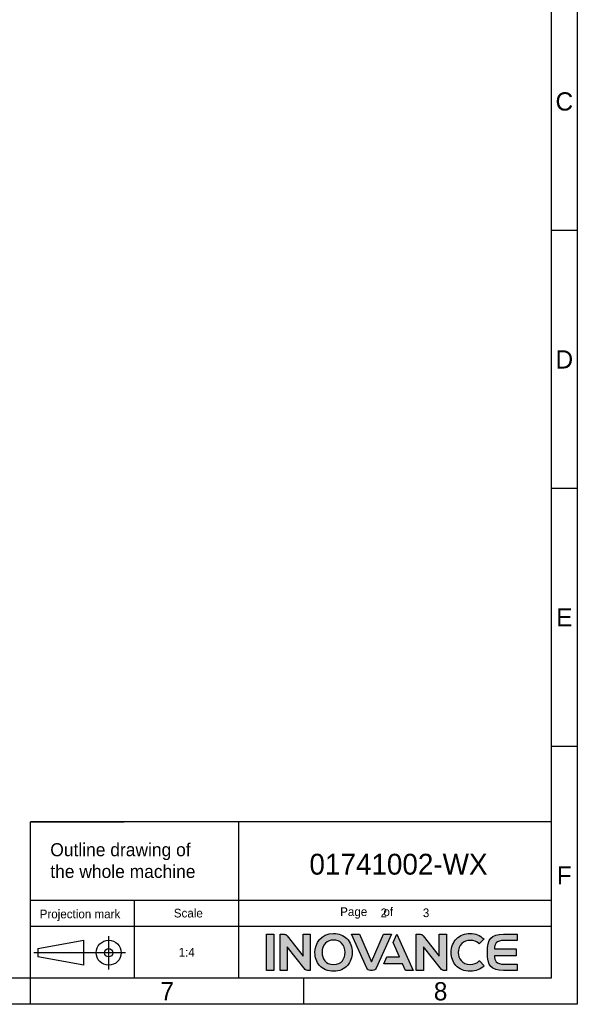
# Model space of a CAD drawing. Header units: millimetres. Extents: x 4086 to 10416, y 123 to 1549.
# Tile 189 of 256: x 7786 to 8300, y 124 to 1031. Entities that reach past the tile are written whole.
import ezdxf
from ezdxf.enums import TextEntityAlignment as Align

# ---------------------------------------------------------------- set-up
doc = ezdxf.new("R2010")
doc.units = ezdxf.units.MM
doc.layers.add('logo-蓝色', color=7, linetype='Continuous', true_color=0x008ccf)
doc.styles.get("Standard").update_dxf_attribs({"font": 'simsun.ttc'})
doc.styles.add('思源黑', font='SourceHanSansCN-Normal.ttf')

# ---------------------------------------------------------------- blocks, each defined once
blk = doc.blocks.new('1')
at = {"layer": 'logo-蓝色'}
h = blk.add_hatch(color=256, dxfattribs=at)
h.dxf.hatch_style = 1
edge = h.paths.add_edge_path()
edge.add_spline(control_points=[(8013.23, 154.78), (8013.23, 154.78), (8019.82, 154.78), (8019.82, 154.78), (8019.82, 154.78), (8019.82, 154.78), (8019.82, 188.18), (8019.82, 188.18), (8019.82, 188.18), (8019.82, 188.18), (8013.23, 188.18), (8013.23, 188.18), (8013.23, 188.18), (8013.23, 188.18), (8013.23, 154.78), (8013.23, 154.78)], knot_values=[0, 0, 0, 0, 0.25, 0.25, 0.25, 0.25, 0.5, 0.5, 0.5, 0.5, 0.75, 0.75, 0.75, 0.75, 1, 1, 1, 1], degree=3, periodic=1)
h = blk.add_hatch(color=256, dxfattribs=at)
h.dxf.hatch_style = 1
edge = h.paths.add_edge_path()
edge.add_spline(control_points=[(8046.94, 188.21), (8046.94, 188.21), (8046.94, 168.1), (8046.94, 168.1), (8046.94, 168.1), (8046.94, 168.1), (8032.19, 186.74), (8032.19, 186.74), (8032.19, 186.74), (8031.53, 187.61), (8030.5, 188.16), (8029.33, 188.16), (8029.33, 188.16), (8029.33, 188.16), (8025.72, 188.16), (8025.72, 188.16), (8025.72, 188.16), (8025.72, 188.16), (8025.72, 154.75), (8025.72, 154.75), (8025.72, 154.75), (8025.72, 154.75), (8032.36, 154.75), (8032.36, 154.75), (8032.36, 154.75), (8032.36, 154.75), (8032.36, 176.6), (8032.36, 176.6), (8032.36, 176.6), (8032.36, 176.6), (8048.9, 155.77), (8048.9, 155.77), (8048.9, 155.77), (8049.38, 155.15), (8050.12, 154.75), (8050.96, 154.75), (8050.96, 154.75), (8050.96, 154.75), (8053.57, 154.75), (8053.57, 154.75), (8053.57, 154.75), (8053.57, 154.75), (8053.57, 188.21), (8053.57, 188.21), (8053.57, 188.21), (8053.57, 188.21), (8046.94, 188.21), (8046.94, 188.21)], knot_values=[0, 0, 0, 0, 0.083333, 0.083333, 0.083333, 0.083333, 0.166667, 0.166667, 0.166667, 0.166667, 0.25, 0.25, 0.25, 0.25, 0.333333, 0.333333, 0.333333, 0.333333, 0.416667, 0.416667, 0.416667, 0.416667, 0.5, 0.5, 0.5, 0.5, 0.583333, 0.583333, 0.583333, 0.583333, 0.666667, 0.666667, 0.666667, 0.666667, 0.75, 0.75, 0.75, 0.75, 0.833333, 0.833333, 0.833333, 0.833333, 0.916667, 0.916667, 0.916667, 0.916667, 1, 1, 1, 1], degree=3, periodic=1)
h = blk.add_hatch(color=256, dxfattribs=at)
h.dxf.hatch_style = 1
edge = h.paths.add_edge_path(flags=16)
edge.add_spline(control_points=[(8067.54, 179.9), (8069.43, 181.84), (8071.96, 182.81), (8075.04, 182.81), (8075.04, 182.81), (8078.11, 182.81), (8080.61, 181.85), (8082.47, 179.96), (8082.47, 179.96), (8084.53, 177.86), (8085.68, 174.68), (8085.63, 171.25), (8085.63, 171.25), (8085.53, 165.9), (8082.7, 160.19), (8075.04, 160.19), (8075.04, 160.19), (8067.42, 160.19), (8064.55, 165.88), (8064.41, 171.2), (8064.41, 171.2), (8064.32, 174.6), (8065.46, 177.77), (8067.54, 179.9)], knot_values=[0, 0, 0, 0, 0.166667, 0.166667, 0.166667, 0.166667, 0.333333, 0.333333, 0.333333, 0.333333, 0.5, 0.5, 0.5, 0.5, 0.666667, 0.666667, 0.666667, 0.666667, 0.833333, 0.833333, 0.833333, 0.833333, 1, 1, 1, 1], degree=3, periodic=0)
edge = h.paths.add_edge_path()
edge.add_spline(control_points=[(8075.04, 188.89), (8063.23, 188.89), (8057.87, 179.77), (8057.87, 171.29), (8057.87, 171.29), (8057.87, 166.68), (8059.36, 162.46), (8062.06, 159.4), (8062.06, 159.4), (8065.12, 155.91), (8069.62, 154.07), (8075.04, 154.07), (8075.04, 154.07), (8080.43, 154.07), (8084.92, 155.94), (8087.98, 159.47), (8087.98, 159.47), (8090.63, 162.55), (8092.12, 166.76), (8092.17, 171.33), (8092.17, 171.33), (8092.22, 176.26), (8090.44, 180.93), (8087.25, 184.14), (8087.25, 184.14), (8084.18, 187.25), (8079.95, 188.89), (8075.04, 188.89)], knot_values=[0, 0, 0, 0, 0.142857, 0.142857, 0.142857, 0.142857, 0.285714, 0.285714, 0.285714, 0.285714, 0.428571, 0.428571, 0.428571, 0.428571, 0.571429, 0.571429, 0.571429, 0.571429, 0.714286, 0.714286, 0.714286, 0.714286, 0.857143, 0.857143, 0.857143, 0.857143, 1, 1, 1, 1], degree=3, periodic=0)
h = blk.add_hatch(color=256, dxfattribs=at)
h.dxf.hatch_style = 1
edge = h.paths.add_edge_path()
edge.add_spline(control_points=[(8120.89, 188.19), (8120.89, 188.19), (8109.97, 162.65), (8109.97, 162.65), (8109.97, 162.65), (8109.97, 162.65), (8099.04, 188.19), (8099.04, 188.19), (8099.04, 188.19), (8099.04, 188.19), (8091.61, 188.19), (8091.61, 188.19), (8091.61, 188.19), (8091.61, 188.19), (8105.64, 156.92), (8105.64, 156.92), (8105.64, 156.92), (8106.2, 155.66), (8107.46, 154.78), (8108.92, 154.78), (8108.92, 154.78), (8108.92, 154.78), (8108.95, 154.78), (8108.95, 154.78), (8108.95, 154.78), (8108.95, 154.78), (8110.97, 154.78), (8110.97, 154.78), (8110.97, 154.78), (8110.97, 154.78), (8111.01, 154.78), (8111.01, 154.78), (8111.01, 154.78), (8112.46, 154.78), (8113.72, 155.66), (8114.28, 156.91), (8114.28, 156.91), (8114.28, 156.91), (8128.32, 188.19), (8128.32, 188.19), (8128.32, 188.19), (8128.32, 188.19), (8120.89, 188.19), (8120.89, 188.19)], knot_values=[0, 0, 0, 0, 0.090909, 0.090909, 0.090909, 0.090909, 0.181818, 0.181818, 0.181818, 0.181818, 0.272727, 0.272727, 0.272727, 0.272727, 0.363636, 0.363636, 0.363636, 0.363636, 0.454545, 0.454545, 0.454545, 0.454545, 0.545455, 0.545455, 0.545455, 0.545455, 0.636364, 0.636364, 0.636364, 0.636364, 0.727273, 0.727273, 0.727273, 0.727273, 0.818182, 0.818182, 0.818182, 0.818182, 0.909091, 0.909091, 0.909091, 0.909091, 1, 1, 1, 1], degree=3, periodic=1)
h = blk.add_hatch(color=256, dxfattribs=at)
h.dxf.hatch_style = 1
edge = h.paths.add_edge_path()
edge.add_spline(control_points=[(8133.46, 188.19), (8133.46, 188.19), (8129.99, 180.42), (8129.99, 180.42), (8129.99, 180.42), (8129.99, 180.42), (8135.74, 167.21), (8135.74, 167.21), (8135.74, 167.21), (8135.74, 167.21), (8124.06, 167.21), (8124.06, 167.21), (8124.06, 167.21), (8124.06, 167.21), (8121.26, 161), (8121.26, 161), (8121.26, 161), (8121.26, 161), (8138.42, 161), (8138.42, 161), (8138.42, 161), (8138.42, 161), (8141.2, 154.78), (8141.2, 154.78), (8141.2, 154.78), (8141.2, 154.78), (8148.45, 154.78), (8148.45, 154.78), (8148.45, 154.78), (8148.45, 154.78), (8133.46, 188.19), (8133.46, 188.19)], knot_values=[0, 0, 0, 0, 0.125, 0.125, 0.125, 0.125, 0.25, 0.25, 0.25, 0.25, 0.375, 0.375, 0.375, 0.375, 0.5, 0.5, 0.5, 0.5, 0.625, 0.625, 0.625, 0.625, 0.75, 0.75, 0.75, 0.75, 0.875, 0.875, 0.875, 0.875, 1, 1, 1, 1], degree=3, periodic=1)
h = blk.add_hatch(color=256, dxfattribs=at)
h.dxf.hatch_style = 1
edge = h.paths.add_edge_path()
edge.add_spline(control_points=[(8172.43, 188.21), (8172.43, 188.21), (8172.43, 168.1), (8172.43, 168.1), (8172.43, 168.1), (8172.43, 168.1), (8157.68, 186.74), (8157.68, 186.74), (8157.68, 186.74), (8157.03, 187.61), (8155.99, 188.16), (8154.82, 188.16), (8154.82, 188.16), (8154.82, 188.16), (8151.22, 188.16), (8151.22, 188.16), (8151.22, 188.16), (8151.22, 188.16), (8151.22, 154.75), (8151.22, 154.75), (8151.22, 154.75), (8151.22, 154.75), (8157.86, 154.75), (8157.86, 154.75), (8157.86, 154.75), (8157.86, 154.75), (8157.86, 176.6), (8157.86, 176.6), (8157.86, 176.6), (8157.86, 176.6), (8174.4, 155.77), (8174.4, 155.77), (8174.4, 155.77), (8174.88, 155.15), (8175.63, 154.75), (8176.46, 154.75), (8176.46, 154.75), (8176.46, 154.75), (8179.07, 154.75), (8179.07, 154.75), (8179.07, 154.75), (8179.07, 154.75), (8179.07, 188.21), (8179.07, 188.21), (8179.07, 188.21), (8179.07, 188.21), (8172.43, 188.21), (8172.43, 188.21)], knot_values=[0, 0, 0, 0, 0.083333, 0.083333, 0.083333, 0.083333, 0.166667, 0.166667, 0.166667, 0.166667, 0.25, 0.25, 0.25, 0.25, 0.333333, 0.333333, 0.333333, 0.333333, 0.416667, 0.416667, 0.416667, 0.416667, 0.5, 0.5, 0.5, 0.5, 0.583333, 0.583333, 0.583333, 0.583333, 0.666667, 0.666667, 0.666667, 0.666667, 0.75, 0.75, 0.75, 0.75, 0.833333, 0.833333, 0.833333, 0.833333, 0.916667, 0.916667, 0.916667, 0.916667, 1, 1, 1, 1], degree=3, periodic=1)
h = blk.add_hatch(color=256, dxfattribs=at)
h.dxf.hatch_style = 1
edge = h.paths.add_edge_path()
edge.add_spline(control_points=[(8209.25, 163.61), (8207.23, 161.58), (8204.1, 160.33), (8201.1, 160.33), (8201.1, 160.33), (8192.96, 160.33), (8190, 165.99), (8189.95, 171.3), (8189.95, 171.3), (8189.93, 174.48), (8191.06, 177.46), (8193.08, 179.5), (8193.08, 179.5), (8195.06, 181.49), (8197.83, 182.54), (8201.1, 182.54), (8201.1, 182.54), (8204.13, 182.54), (8206.91, 181.45), (8208.93, 179.48), (8208.93, 179.48), (8208.93, 179.48), (8209.06, 179.35), (8209.06, 179.35), (8209.06, 179.35), (8209.06, 179.35), (8213.51, 183.64), (8213.51, 183.64), (8213.51, 183.64), (8213.51, 183.64), (8213.36, 183.79), (8213.36, 183.79), (8213.36, 183.79), (8209.98, 187.13), (8205.74, 188.89), (8201.1, 188.89), (8201.1, 188.89), (8195.92, 188.89), (8191.52, 187.22), (8188.35, 184.05), (8188.35, 184.05), (8185.19, 180.85), (8183.38, 176.21), (8183.4, 171.29), (8183.4, 171.29), (8183.43, 166.66), (8184.93, 162.46), (8187.63, 159.43), (8187.63, 159.43), (8190.75, 155.92), (8195.41, 154.07), (8201.1, 154.07), (8201.1, 154.07), (8206.11, 154.07), (8210.49, 155.79), (8213.78, 159.03), (8213.78, 159.03), (8213.78, 159.03), (8213.94, 159.17), (8213.94, 159.17), (8213.94, 159.17), (8213.94, 159.17), (8209.41, 163.76), (8209.41, 163.76), (8209.41, 163.76), (8209.41, 163.76), (8209.25, 163.61), (8209.25, 163.61)], knot_values=[0, 0, 0, 0, 0.058824, 0.058824, 0.058824, 0.058824, 0.117647, 0.117647, 0.117647, 0.117647, 0.176471, 0.176471, 0.176471, 0.176471, 0.235294, 0.235294, 0.235294, 0.235294, 0.294118, 0.294118, 0.294118, 0.294118, 0.352941, 0.352941, 0.352941, 0.352941, 0.411765, 0.411765, 0.411765, 0.411765, 0.470588, 0.470588, 0.470588, 0.470588, 0.529412, 0.529412, 0.529412, 0.529412, 0.588235, 0.588235, 0.588235, 0.588235, 0.647059, 0.647059, 0.647059, 0.647059, 0.705882, 0.705882, 0.705882, 0.705882, 0.764706, 0.764706, 0.764706, 0.764706, 0.823529, 0.823529, 0.823529, 0.823529, 0.882353, 0.882353, 0.882353, 0.882353, 0.941176, 0.941176, 0.941176, 0.941176, 1, 1, 1, 1], degree=3, periodic=0)
h = blk.add_hatch(color=256, dxfattribs=at)
h.dxf.hatch_style = 1
edge = h.paths.add_edge_path()
edge.add_spline(control_points=[(8231.83, 182.36), (8231.83, 182.36), (8244.33, 182.36), (8244.33, 182.36), (8244.33, 182.36), (8244.33, 182.36), (8244.33, 188.19), (8244.33, 188.19), (8244.33, 188.19), (8244.33, 188.19), (8231.67, 188.19), (8231.67, 188.19), (8231.67, 188.19), (8220.02, 188.19), (8216.82, 183.73), (8216.82, 171.89), (8216.82, 171.89), (8216.82, 171.89), (8216.82, 171.49), (8216.82, 171.49), (8216.82, 171.49), (8216.82, 171.49), (8216.82, 171.47), (8216.82, 171.47), (8216.82, 171.47), (8216.82, 171.47), (8216.82, 171.46), (8216.82, 171.46), (8216.82, 171.46), (8216.82, 171.46), (8216.82, 171.46), (8216.82, 171.46), (8216.82, 171.46), (8216.82, 171.46), (8216.82, 171.05), (8216.82, 171.05), (8216.82, 171.05), (8216.82, 159.22), (8220.02, 154.76), (8231.67, 154.76), (8231.67, 154.76), (8231.67, 154.76), (8244.33, 154.76), (8244.33, 154.76), (8244.33, 154.76), (8244.33, 154.76), (8244.33, 160.58), (8244.33, 160.58), (8244.33, 160.58), (8244.33, 160.58), (8231.83, 160.58), (8231.83, 160.58), (8231.83, 160.58), (8228.75, 160.58), (8226.44, 161.14), (8225.01, 162.75), (8225.01, 162.75), (8223.9, 164.01), (8223.39, 166.03), (8223.25, 168.36), (8223.25, 168.36), (8223.25, 168.36), (8243.24, 168.36), (8243.24, 168.36), (8243.24, 168.36), (8243.24, 168.36), (8243.24, 171.47), (8243.24, 171.47), (8243.24, 171.47), (8243.24, 171.47), (8243.24, 174.59), (8243.24, 174.59), (8243.24, 174.59), (8243.24, 174.59), (8223.25, 174.59), (8223.25, 174.59), (8223.25, 174.59), (8223.39, 176.9), (8223.9, 178.93), (8225.01, 180.2), (8225.01, 180.2), (8226.44, 181.81), (8228.75, 182.36), (8231.83, 182.36)], knot_values=[0, 0, 0, 0, 0.047619, 0.047619, 0.047619, 0.047619, 0.095238, 0.095238, 0.095238, 0.095238, 0.142857, 0.142857, 0.142857, 0.142857, 0.190476, 0.190476, 0.190476, 0.190476, 0.238095, 0.238095, 0.238095, 0.238095, 0.285714, 0.285714, 0.285714, 0.285714, 0.333333, 0.333333, 0.333333, 0.333333, 0.380952, 0.380952, 0.380952, 0.380952, 0.428571, 0.428571, 0.428571, 0.428571, 0.47619, 0.47619, 0.47619, 0.47619, 0.52381, 0.52381, 0.52381, 0.52381, 0.571429, 0.571429, 0.571429, 0.571429, 0.619048, 0.619048, 0.619048, 0.619048, 0.666667, 0.666667, 0.666667, 0.666667, 0.714286, 0.714286, 0.714286, 0.714286, 0.761905, 0.761905, 0.761905, 0.761905, 0.809524, 0.809524, 0.809524, 0.809524, 0.857143, 0.857143, 0.857143, 0.857143, 0.904762, 0.904762, 0.904762, 0.904762, 0.952381, 0.952381, 0.952381, 0.952381, 1, 1, 1, 1], degree=3, periodic=0)
at = {"color": 2}
for p, q in [((8299.66, 836.42), (8275.66, 836.42)), ((8299.66, 598.82), (8275.66, 598.82)), ((8299.66, 361.22), (8275.66, 361.22)), ((8275.66, 291.62), (7795.66, 291.62)), ((7795.66, 147.62), (7795.66, 291.62)), ((7795.66, 291.62), (7882.06, 291.62)), ((7987.66, 147.62), (7987.66, 291.62)), ((7795.66, 147.62), (7795.66, 219.62)), ((7795.66, 219.62), (7882.06, 219.62)), ((7795.66, 219.62), (8275.66, 219.62)), ((7891.66, 147.62), (7891.66, 219.62)), ((7795.66, 195.62), (7987.66, 195.62)), ((7802.49, 174.96), (7844.73, 182.64)), ((7844.73, 159.6), (7844.73, 182.64)), ((7867.77, 155.76), (7867.77, 186.48)), ((7802.49, 174.96), (7802.49, 167.28)), ((7883.13, 171.12), (7798.65, 171.12)), ((7844.73, 159.6), (7802.49, 167.28)), ((7795.66, 123.62), (7795.66, 147.62)), ((8047.66, 123.62), (8047.66, 147.62))]:
    blk.add_line(p, q, dxfattribs=at)
for points in [[(6283.66, 123.62), (6283.66, 1549.22), (8299.66, 1549.22), (8299.66, 123.62)], [(6403.66, 147.62), (6403.66, 1525.22), (8275.66, 1525.22), (8275.66, 147.62)], [(7987.66, 195.62), (8275.66, 195.62), (8275.66, 147.62), (7987.66, 147.62)]]:
    blk.add_lwpolyline(points, close=True, dxfattribs=at)
for radius in [11.52, 3.84]:
    blk.add_circle((7867.77, 171.12), radius, dxfattribs=at)
at = {"layer": 'logo-蓝色'}
for points, knots in [([(8013.23, 154.78), (8013.23, 154.78), (8019.82, 154.78), (8019.82, 154.78), (8019.82, 154.78), (8019.82, 154.78), (8019.82, 188.18), (8019.82, 188.18), (8019.82, 188.18), (8019.82, 188.18), (8013.23, 188.18), (8013.23, 188.18), (8013.23, 188.18), (8013.23, 188.18), (8013.23, 154.78), (8013.23, 154.78)], [0, 0, 0, 0, 0.25, 0.25, 0.25, 0.25, 0.5, 0.5, 0.5, 0.5, 0.75, 0.75, 0.75, 0.75, 1, 1, 1, 1]), ([(8046.94, 188.21), (8046.94, 188.21), (8046.94, 168.1), (8046.94, 168.1), (8046.94, 168.1), (8046.94, 168.1), (8032.19, 186.74), (8032.19, 186.74), (8032.19, 186.74), (8031.53, 187.61), (8030.5, 188.16), (8029.33, 188.16), (8029.33, 188.16), (8029.33, 188.16), (8025.72, 188.16), (8025.72, 188.16), (8025.72, 188.16), (8025.72, 188.16), (8025.72, 154.75), (8025.72, 154.75), (8025.72, 154.75), (8025.72, 154.75), (8032.36, 154.75), (8032.36, 154.75), (8032.36, 154.75), (8032.36, 154.75), (8032.36, 176.6), (8032.36, 176.6), (8032.36, 176.6), (8032.36, 176.6), (8048.9, 155.77), (8048.9, 155.77), (8048.9, 155.77), (8049.38, 155.15), (8050.12, 154.75), (8050.96, 154.75), (8050.96, 154.75), (8050.96, 154.75), (8053.57, 154.75), (8053.57, 154.75), (8053.57, 154.75), (8053.57, 154.75), (8053.57, 188.21), (8053.57, 188.21), (8053.57, 188.21), (8053.57, 188.21), (8046.94, 188.21), (8046.94, 188.21)], [0, 0, 0, 0, 0.083333, 0.083333, 0.083333, 0.083333, 0.166667, 0.166667, 0.166667, 0.166667, 0.25, 0.25, 0.25, 0.25, 0.333333, 0.333333, 0.333333, 0.333333, 0.416667, 0.416667, 0.416667, 0.416667, 0.5, 0.5, 0.5, 0.5, 0.583333, 0.583333, 0.583333, 0.583333, 0.666667, 0.666667, 0.666667, 0.666667, 0.75, 0.75, 0.75, 0.75, 0.833333, 0.833333, 0.833333, 0.833333, 0.916667, 0.916667, 0.916667, 0.916667, 1, 1, 1, 1]), ([(8075.04, 188.89), (8063.23, 188.89), (8057.87, 179.77), (8057.87, 171.29), (8057.87, 171.29), (8057.87, 166.68), (8059.36, 162.46), (8062.06, 159.4), (8062.06, 159.4), (8065.12, 155.91), (8069.62, 154.07), (8075.04, 154.07), (8075.04, 154.07), (8080.43, 154.07), (8084.92, 155.94), (8087.98, 159.47), (8087.98, 159.47), (8090.63, 162.55), (8092.12, 166.76), (8092.17, 171.33), (8092.17, 171.33), (8092.22, 176.26), (8090.44, 180.93), (8087.25, 184.14), (8087.25, 184.14), (8084.18, 187.25), (8079.95, 188.89), (8075.04, 188.89)], [0, 0, 0, 0, 0.142857, 0.142857, 0.142857, 0.142857, 0.285714, 0.285714, 0.285714, 0.285714, 0.428571, 0.428571, 0.428571, 0.428571, 0.571429, 0.571429, 0.571429, 0.571429, 0.714286, 0.714286, 0.714286, 0.714286, 0.857143, 0.857143, 0.857143, 0.857143, 1, 1, 1, 1]), ([(8067.54, 179.9), (8069.43, 181.84), (8071.96, 182.81), (8075.04, 182.81), (8075.04, 182.81), (8078.11, 182.81), (8080.61, 181.85), (8082.47, 179.96), (8082.47, 179.96), (8084.53, 177.86), (8085.68, 174.68), (8085.63, 171.25), (8085.63, 171.25), (8085.53, 165.9), (8082.7, 160.19), (8075.04, 160.19), (8075.04, 160.19), (8067.42, 160.19), (8064.55, 165.88), (8064.41, 171.2), (8064.41, 171.2), (8064.32, 174.6), (8065.46, 177.77), (8067.54, 179.9)], [0, 0, 0, 0, 0.166667, 0.166667, 0.166667, 0.166667, 0.333333, 0.333333, 0.333333, 0.333333, 0.5, 0.5, 0.5, 0.5, 0.666667, 0.666667, 0.666667, 0.666667, 0.833333, 0.833333, 0.833333, 0.833333, 1, 1, 1, 1]), ([(8120.89, 188.19), (8120.89, 188.19), (8109.97, 162.65), (8109.97, 162.65), (8109.97, 162.65), (8109.97, 162.65), (8099.04, 188.19), (8099.04, 188.19), (8099.04, 188.19), (8099.04, 188.19), (8091.61, 188.19), (8091.61, 188.19), (8091.61, 188.19), (8091.61, 188.19), (8105.64, 156.92), (8105.64, 156.92), (8105.64, 156.92), (8106.2, 155.66), (8107.46, 154.78), (8108.92, 154.78), (8108.92, 154.78), (8108.92, 154.78), (8108.95, 154.78), (8108.95, 154.78), (8108.95, 154.78), (8108.95, 154.78), (8110.97, 154.78), (8110.97, 154.78), (8110.97, 154.78), (8110.97, 154.78), (8111.01, 154.78), (8111.01, 154.78), (8111.01, 154.78), (8112.46, 154.78), (8113.72, 155.66), (8114.28, 156.91), (8114.28, 156.91), (8114.28, 156.91), (8128.32, 188.19), (8128.32, 188.19), (8128.32, 188.19), (8128.32, 188.19), (8120.89, 188.19), (8120.89, 188.19)], [0, 0, 0, 0, 0.090909, 0.090909, 0.090909, 0.090909, 0.181818, 0.181818, 0.181818, 0.181818, 0.272727, 0.272727, 0.272727, 0.272727, 0.363636, 0.363636, 0.363636, 0.363636, 0.454545, 0.454545, 0.454545, 0.454545, 0.545455, 0.545455, 0.545455, 0.545455, 0.636364, 0.636364, 0.636364, 0.636364, 0.727273, 0.727273, 0.727273, 0.727273, 0.818182, 0.818182, 0.818182, 0.818182, 0.909091, 0.909091, 0.909091, 0.909091, 1, 1, 1, 1]), ([(8133.46, 188.19), (8133.46, 188.19), (8129.99, 180.42), (8129.99, 180.42), (8129.99, 180.42), (8129.99, 180.42), (8135.74, 167.21), (8135.74, 167.21), (8135.74, 167.21), (8135.74, 167.21), (8124.06, 167.21), (8124.06, 167.21), (8124.06, 167.21), (8124.06, 167.21), (8121.26, 161), (8121.26, 161), (8121.26, 161), (8121.26, 161), (8138.42, 161), (8138.42, 161), (8138.42, 161), (8138.42, 161), (8141.2, 154.78), (8141.2, 154.78), (8141.2, 154.78), (8141.2, 154.78), (8148.45, 154.78), (8148.45, 154.78), (8148.45, 154.78), (8148.45, 154.78), (8133.46, 188.19), (8133.46, 188.19)], [0, 0, 0, 0, 0.125, 0.125, 0.125, 0.125, 0.25, 0.25, 0.25, 0.25, 0.375, 0.375, 0.375, 0.375, 0.5, 0.5, 0.5, 0.5, 0.625, 0.625, 0.625, 0.625, 0.75, 0.75, 0.75, 0.75, 0.875, 0.875, 0.875, 0.875, 1, 1, 1, 1]), ([(8172.43, 188.21), (8172.43, 188.21), (8172.43, 168.1), (8172.43, 168.1), (8172.43, 168.1), (8172.43, 168.1), (8157.68, 186.74), (8157.68, 186.74), (8157.68, 186.74), (8157.03, 187.61), (8155.99, 188.16), (8154.82, 188.16), (8154.82, 188.16), (8154.82, 188.16), (8151.22, 188.16), (8151.22, 188.16), (8151.22, 188.16), (8151.22, 188.16), (8151.22, 154.75), (8151.22, 154.75), (8151.22, 154.75), (8151.22, 154.75), (8157.86, 154.75), (8157.86, 154.75), (8157.86, 154.75), (8157.86, 154.75), (8157.86, 176.6), (8157.86, 176.6), (8157.86, 176.6), (8157.86, 176.6), (8174.4, 155.77), (8174.4, 155.77), (8174.4, 155.77), (8174.88, 155.15), (8175.63, 154.75), (8176.46, 154.75), (8176.46, 154.75), (8176.46, 154.75), (8179.07, 154.75), (8179.07, 154.75), (8179.07, 154.75), (8179.07, 154.75), (8179.07, 188.21), (8179.07, 188.21), (8179.07, 188.21), (8179.07, 188.21), (8172.43, 188.21), (8172.43, 188.21)], [0, 0, 0, 0, 0.083333, 0.083333, 0.083333, 0.083333, 0.166667, 0.166667, 0.166667, 0.166667, 0.25, 0.25, 0.25, 0.25, 0.333333, 0.333333, 0.333333, 0.333333, 0.416667, 0.416667, 0.416667, 0.416667, 0.5, 0.5, 0.5, 0.5, 0.583333, 0.583333, 0.583333, 0.583333, 0.666667, 0.666667, 0.666667, 0.666667, 0.75, 0.75, 0.75, 0.75, 0.833333, 0.833333, 0.833333, 0.833333, 0.916667, 0.916667, 0.916667, 0.916667, 1, 1, 1, 1]), ([(8209.25, 163.61), (8207.23, 161.58), (8204.1, 160.33), (8201.1, 160.33), (8201.1, 160.33), (8192.96, 160.33), (8190, 165.99), (8189.95, 171.3), (8189.95, 171.3), (8189.93, 174.48), (8191.06, 177.46), (8193.08, 179.5), (8193.08, 179.5), (8195.06, 181.49), (8197.83, 182.54), (8201.1, 182.54), (8201.1, 182.54), (8204.13, 182.54), (8206.91, 181.45), (8208.93, 179.48), (8208.93, 179.48), (8208.93, 179.48), (8209.06, 179.35), (8209.06, 179.35), (8209.06, 179.35), (8209.06, 179.35), (8213.51, 183.64), (8213.51, 183.64), (8213.51, 183.64), (8213.51, 183.64), (8213.36, 183.79), (8213.36, 183.79), (8213.36, 183.79), (8209.98, 187.13), (8205.74, 188.89), (8201.1, 188.89), (8201.1, 188.89), (8195.92, 188.89), (8191.52, 187.22), (8188.35, 184.05), (8188.35, 184.05), (8185.19, 180.85), (8183.38, 176.21), (8183.4, 171.29), (8183.4, 171.29), (8183.43, 166.66), (8184.93, 162.46), (8187.63, 159.43), (8187.63, 159.43), (8190.75, 155.92), (8195.41, 154.07), (8201.1, 154.07), (8201.1, 154.07), (8206.11, 154.07), (8210.49, 155.79), (8213.78, 159.03), (8213.78, 159.03), (8213.78, 159.03), (8213.94, 159.17), (8213.94, 159.17), (8213.94, 159.17), (8213.94, 159.17), (8209.41, 163.76), (8209.41, 163.76), (8209.41, 163.76), (8209.41, 163.76), (8209.25, 163.61), (8209.25, 163.61)], [0, 0, 0, 0, 0.058824, 0.058824, 0.058824, 0.058824, 0.117647, 0.117647, 0.117647, 0.117647, 0.176471, 0.176471, 0.176471, 0.176471, 0.235294, 0.235294, 0.235294, 0.235294, 0.294118, 0.294118, 0.294118, 0.294118, 0.352941, 0.352941, 0.352941, 0.352941, 0.411765, 0.411765, 0.411765, 0.411765, 0.470588, 0.470588, 0.470588, 0.470588, 0.529412, 0.529412, 0.529412, 0.529412, 0.588235, 0.588235, 0.588235, 0.588235, 0.647059, 0.647059, 0.647059, 0.647059, 0.705882, 0.705882, 0.705882, 0.705882, 0.764706, 0.764706, 0.764706, 0.764706, 0.823529, 0.823529, 0.823529, 0.823529, 0.882353, 0.882353, 0.882353, 0.882353, 0.941176, 0.941176, 0.941176, 0.941176, 1, 1, 1, 1]), ([(8231.83, 182.36), (8231.83, 182.36), (8244.33, 182.36), (8244.33, 182.36), (8244.33, 182.36), (8244.33, 182.36), (8244.33, 188.19), (8244.33, 188.19), (8244.33, 188.19), (8244.33, 188.19), (8231.67, 188.19), (8231.67, 188.19), (8231.67, 188.19), (8220.02, 188.19), (8216.82, 183.73), (8216.82, 171.89), (8216.82, 171.89), (8216.82, 171.89), (8216.82, 171.49), (8216.82, 171.49), (8216.82, 171.49), (8216.82, 171.49), (8216.82, 171.47), (8216.82, 171.47), (8216.82, 171.47), (8216.82, 171.47), (8216.82, 171.46), (8216.82, 171.46), (8216.82, 171.46), (8216.82, 171.46), (8216.82, 171.46), (8216.82, 171.46), (8216.82, 171.46), (8216.82, 171.46), (8216.82, 171.05), (8216.82, 171.05), (8216.82, 171.05), (8216.82, 159.22), (8220.02, 154.76), (8231.67, 154.76), (8231.67, 154.76), (8231.67, 154.76), (8244.33, 154.76), (8244.33, 154.76), (8244.33, 154.76), (8244.33, 154.76), (8244.33, 160.58), (8244.33, 160.58), (8244.33, 160.58), (8244.33, 160.58), (8231.83, 160.58), (8231.83, 160.58), (8231.83, 160.58), (8228.75, 160.58), (8226.44, 161.14), (8225.01, 162.75), (8225.01, 162.75), (8223.9, 164.01), (8223.39, 166.03), (8223.25, 168.36), (8223.25, 168.36), (8223.25, 168.36), (8243.24, 168.36), (8243.24, 168.36), (8243.24, 168.36), (8243.24, 168.36), (8243.24, 171.47), (8243.24, 171.47), (8243.24, 171.47), (8243.24, 171.47), (8243.24, 174.59), (8243.24, 174.59), (8243.24, 174.59), (8243.24, 174.59), (8223.25, 174.59), (8223.25, 174.59), (8223.25, 174.59), (8223.39, 176.9), (8223.9, 178.93), (8225.01, 180.2), (8225.01, 180.2), (8226.44, 181.81), (8228.75, 182.36), (8231.83, 182.36)], [0, 0, 0, 0, 0.047619, 0.047619, 0.047619, 0.047619, 0.095238, 0.095238, 0.095238, 0.095238, 0.142857, 0.142857, 0.142857, 0.142857, 0.190476, 0.190476, 0.190476, 0.190476, 0.238095, 0.238095, 0.238095, 0.238095, 0.285714, 0.285714, 0.285714, 0.285714, 0.333333, 0.333333, 0.333333, 0.333333, 0.380952, 0.380952, 0.380952, 0.380952, 0.428571, 0.428571, 0.428571, 0.428571, 0.47619, 0.47619, 0.47619, 0.47619, 0.52381, 0.52381, 0.52381, 0.52381, 0.571429, 0.571429, 0.571429, 0.571429, 0.619048, 0.619048, 0.619048, 0.619048, 0.666667, 0.666667, 0.666667, 0.666667, 0.714286, 0.714286, 0.714286, 0.714286, 0.761905, 0.761905, 0.761905, 0.761905, 0.809524, 0.809524, 0.809524, 0.809524, 0.857143, 0.857143, 0.857143, 0.857143, 0.904762, 0.904762, 0.904762, 0.904762, 0.952381, 0.952381, 0.952381, 0.952381, 1, 1, 1, 1])]:
    blk.add_open_spline(points, degree=3, knots=knots, dxfattribs=at)
at = {"color": 2, "style": '思源黑'}
for s, height, p in [('C', 16.8, (8287.66, 955.22)), ('D', 16.8, (8287.66, 717.62)), ('E', 16.8, (8287.66, 480.02)), ('F', 16.8, (8287.66, 242.42)), ('Projection mark', 8, (7841.3, 206.83)), ('Scale', 8, (7941.14, 207.62)), ('7', 16.8, (7921.66, 135.62)), ('8', 16.8, (8173.66, 135.62))]:
    blk.add_text(s, height=height, dxfattribs=at).set_placement(p, align=Align.MIDDLE_CENTER)
blk.add_text('Page     of    ', height=8, dxfattribs=at).set_placement((8111.42, 207.93), align=Align.MIDDLE)
at = {"color": 2, "insert": (7813.94, 272.02), "char_height": 12, "width": 145.1747, "attachment_point": 1}
blk.add_mtext('{\\fSource Han Sans CN Regular|b0|i0|c0|p34;Outline drawing of the whole machine}', dxfattribs=at)
at = {"color": 7, "style": '思源黑'}
for tag, height, p in [('编号', 19.2, (8134.84, 252.67)), ('比例', 8, (7939.66, 171.62))]:
    blk.add_attdef(tag, text='', height=height, dxfattribs=at).set_placement(p, align=Align.MIDDLE)
at = {"linetype": 'Continuous', "lineweight": 0, "ltscale": 0.3, "style": '思源黑'}
for tag, p in [('当前页', (8121.35, 207.93)), ('总页数', (8160.27, 207.93))]:
    blk.add_attdef(tag, text='', height=8, dxfattribs=at).set_placement(p, align=Align.MIDDLE)

msp = doc.modelspace()

# ---------------------------------------------------------------- block references
msp.add_blockref('1', (0, 0)).add_auto_attribs({'编号': '01741002-WX', '比例': '1:4', '总页数': '3', '当前页': '2'})

doc.saveas('drawing.dxf')
